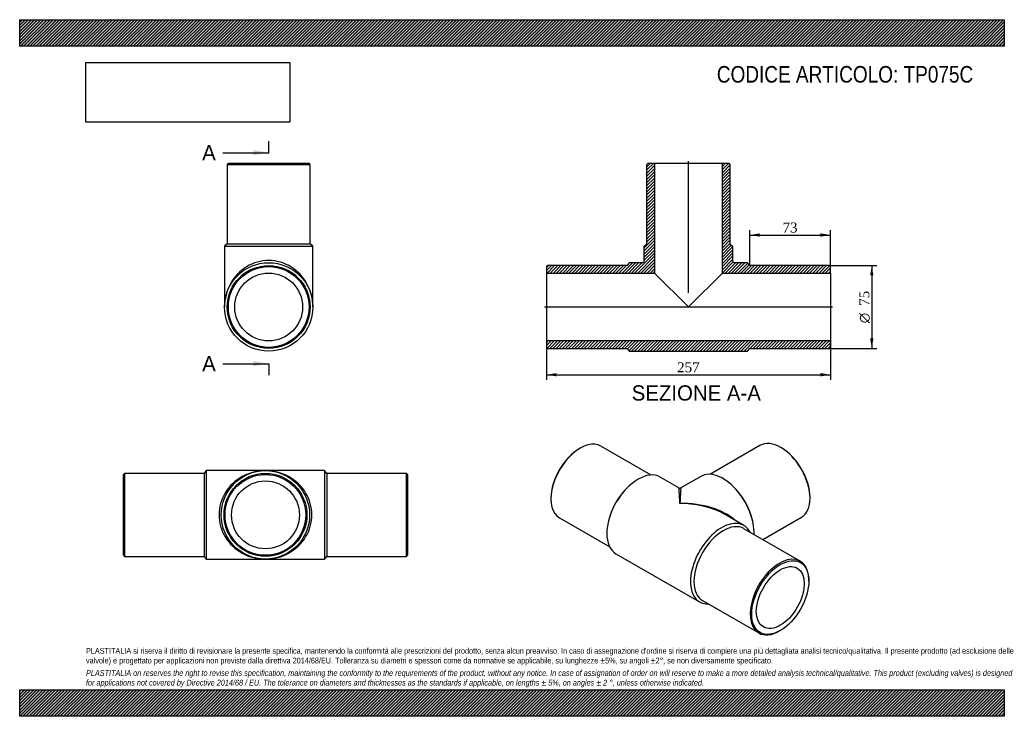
# Model space of a CAD drawing. Header units: millimetres. Extents: x 0 to 891, y 0 to 630.
import ezdxf
from ezdxf.enums import TextEntityAlignment as Align
from ezdxf.lldxf.tags import DXFTag

# ---------------------------------------------------------------- set-up
doc = ezdxf.new("R2010")
doc.units = ezdxf.units.MM
doc.header["$LTSCALE"] = 3
for name, color, linetype in [('Default', 7, 'Continuous'), ('DV4_Default', 7, 'Continuous'), ('TP075C', 7, 'Continuous')]:
    doc.layers.add(name, color=color, linetype=linetype)
doc.styles.add('SEACAD_Solid_Edge_ANSI', font='seans.ttf')
doc.styles.add('SEACAD_Solid_Edge_ANSI1_Symbols', font='semeca1.ttf')
doc.styles.add('SEACAD_Times_New_Roman', font='times.ttf')
tags = doc.linetypes.add('CENTER2', pattern=[28.575, 19.05, -3.175, 3.175, -3.175]).pattern_tags.tags
tags[10:11] = [DXFTag(74, 4), DXFTag(75, 0), DXFTag(340, '0'), DXFTag(46, 0.0), DXFTag(50, 0.0), DXFTag(44, 0.0), DXFTag(45, 0.0)]
tags[8:9] = [DXFTag(74, 4), DXFTag(75, 0), DXFTag(340, '0'), DXFTag(46, 0.0), DXFTag(50, 0.0), DXFTag(44, 0.0), DXFTag(45, 0.0)]
tags[6:7] = [DXFTag(74, 4), DXFTag(75, 0), DXFTag(340, '0'), DXFTag(46, 0.0), DXFTag(50, 0.0), DXFTag(44, 0.0), DXFTag(45, 0.0)]
tags[4:5] = [DXFTag(74, 4), DXFTag(75, 0), DXFTag(340, '0'), DXFTag(46, 0.0), DXFTag(50, 0.0), DXFTag(44, 0.0), DXFTag(45, 0.0)]
doc.dimstyles.new('ANSImm', dxfattribs={"dimtxt": 9, "dimasz": 9, "dimexe": 4.5, "dimexo": 0, "dimgap": 2.25, "dimtad": 1, "dimlfac": 1, "dimdsep": 46, "dimtxsty": 'SEACAD_Times_New_Roman', "dimblk1": '_SE_FILLED', "dimblk2": '_SE_FILLED', "dimsah": 1, "dimcen": 4.5, "dimazin": 0, "dimtfac": 0.85, "dimtdec": 3, "dimtofl": 0, "dimtmove": 0, "dimatfit": 3, "dimfxl": 1, "dimarcsym": 0})
picture_1 = doc.add_image_def('image1.jpg', size_in_pixel=(4302, 1260))

# ---------------------------------------------------------------- blocks, each defined once
blk = doc.blocks.new('SE')
at = {"layer": 'TP075C', "color": 7, "linetype": 'Continuous'}
for p, q in [((94.89, 219.67), (93.89, 218.67)), ((93.89, 145.67), (93.89, 218.67)), ((94.89, 219.67), (94.89, 144.67)), ((166.89, 219.67), (94.89, 219.67)), ((168.89, 222.17), (166.89, 219.67)), ((166.89, 219.67), (166.89, 144.67)), ((168.89, 222.17), (168.89, 142.17)), ((222.39, 222.17), (168.89, 222.17)), ((275.89, 222.17), (222.39, 222.17)), ((275.89, 222.17), (275.89, 142.17)), ((277.89, 219.67), (275.89, 222.17)), ((277.89, 219.67), (277.89, 144.67)), ((349.89, 219.67), (277.89, 219.67)), ((349.89, 144.67), (349.89, 219.67)), ((350.89, 218.67), (349.89, 219.67)), ((350.89, 218.67), (350.89, 145.67)), ((93.89, 145.67), (94.89, 144.67)), ((94.89, 144.67), (166.89, 144.67)), ((166.89, 144.67), (168.89, 142.17)), ((275.89, 142.17), (277.89, 144.67)), ((277.89, 144.67), (349.89, 144.67)), ((349.89, 144.67), (350.89, 145.67)), ((168.89, 142.17), (222.39, 142.17)), ((222.39, 142.17), (275.89, 142.17))]:
    blk.add_line(p, q, dxfattribs=at)
for radius in [40, 37.5, 36.5, 30.7]:
    blk.add_circle((222.39, 182.17), radius, dxfattribs=at)
for major_axis in [(42, 0), (-42, 0)]:
    blk.add_ellipse((222.39, 182.17), major_axis=major_axis, ratio=0.952381, start_param=1.570796, end_param=4.712389, dxfattribs=at)
blk = doc.blocks.new('SE1')
at = {"layer": 'TP075C', "color": 7, "linetype": 'Continuous'}
for p, q in [((507.28, 242.54), (506.57, 242.14)), ((571.39, 218.21), (526.03, 244.4)), ((669.9, 245.01), (624.53, 218.82)), ((689.36, 242.75), (688.65, 243.16)), ((596.43, 206.64), (579.6, 216.36)), ((616.32, 216.97), (598.43, 206.64)), ((551.28, 208.12), (550.39, 207.29)), ((645.54, 207.9), (644.65, 208.74)), ((480.76, 197.43), (480.76, 196.62)), ((715.17, 197.23), (715.17, 198.05)), ((488.53, 179.45), (533.89, 153.26)), ((655.26, 172.67), (638.43, 182.39)), ((672.43, 159.87), (707.4, 180.06)), ((532.85, 176.91), (532.57, 175.72)), ((706.34, 140.3), (655.43, 169.69)), ((663.36, 176.33), (663.08, 177.52)), ((539.6, 147.07), (615.26, 103.39)), ((714.11, 122.32), (714.11, 123.13)), ((617.93, 104.74), (668.84, 75.35)), ((687.59, 77.2), (688.3, 77.61))]:
    blk.add_line(p, q, dxfattribs=at)
blk.add_arc((597.43, 208.37), 2, 240.63009, 298.64859, dxfattribs=at)
for centre, major_axis, ratio, start_param, end_param in [((507.28, 211.93), (18.75, 32.48), 0.57735, 0, 3.141593), ((688.65, 212.54), (-18.75, 32.48), 0.57735, 3.141593, 6.283185), ((506.57, 212.33), (-18.25, -31.61), 0.57735, 3.926991, 5.497787), ((689.36, 212.95), (18.25, -31.61), 0.57735, 0.785398, 2.356194), ((559.6, 181.72), (-20, -34.64), 0.57735, 3.141593, 6.283185), ((636.32, 182.33), (-20, 34.64), 0.57735, 3.877796, 6.283185), ((558.19, 182.53), (-18.75, -32.48), 0.57735, 4.225694, 5.199084), ((597.43, 159.87), (1.01, -46.77), 0.021106, 2.343392, 3.128791), ((597.43, 159.87), (-1.01, -46.77), 0.021106, 3.154395, 3.939793), ((637.74, 183.14), (-18.75, 32.48), 0.57735, 4.225694, 5.199084), ((597.43, 159.87), (-57.98, -1.2), 0.563105, 3.668361, 4.700777), ((597.43, 159.87), (-57.98, 1.2), 0.563105, 4.032963, 4.724001), ((597.43, 159.87), (-57.98, 1.2), 0.563105, 3.938603, 4.032963), ((635.26, 138.03), (-20, -34.64), 0.57735, 2.786171, 6.283185), ((636.68, 137.22), (-18.75, -32.48), 0.57735, 3.141593, 6.283185), ((687.59, 107.82), (-18.75, -32.48), 0.57735, 2.356194, 6.283185), ((635.26, 138.03), (-20, -34.64), 0.57735, 0, 0.355421), ((687.59, 107.82), (-18.75, -32.48), 0.57735, 0, 0.785398)]:
    blk.add_ellipse(centre, major_axis=major_axis, ratio=ratio, start_param=start_param, end_param=end_param, dxfattribs=at)
for major_axis in [(18.25, 31.61), (-15.35, -26.59)]:
    blk.add_ellipse((688.3, 107.41), major_axis=major_axis, ratio=0.57735, dxfattribs=at)
blk = doc.blocks.new('SE2')
at = {"layer": 'TP075C', "color": 7, "linetype": 'Continuous'}
for p, q in [((188.82, 500.18), (187.82, 499.18)), ((187.82, 499.18), (262.82, 499.18)), ((187.82, 499.18), (187.82, 427.18)), ((188.82, 500.18), (261.82, 500.18)), ((262.82, 499.18), (261.82, 500.18)), ((262.82, 427.18), (262.82, 499.18)), ((187.82, 427.18), (185.32, 425.18)), ((185.32, 425.18), (265.32, 425.18)), ((185.32, 425.18), (185.32, 370.18)), ((187.82, 427.18), (262.82, 427.18)), ((265.32, 425.18), (262.82, 427.18)), ((265.32, 370.18), (265.32, 425.18))]:
    blk.add_line(p, q, dxfattribs=at)
for radius in [40, 37.5, 36.5, 30.7]:
    blk.add_circle((225.32, 370.18), radius, dxfattribs=at)
blk.add_ellipse((225.32, 370.18), major_axis=(0, -42), ratio=0.952381, start_param=1.570796, end_param=4.712389, dxfattribs=at)
blk = doc.blocks.new('SE4')
at = {"color": 7, "linetype": 'Continuous', "style": 'SEACAD_Solid_Edge_ANSI'}
blk.add_text('A', height=13.8, dxfattribs=at).set_placement((165.14, 516.63), align=Align.TOP_LEFT)
blk = doc.blocks.new('SE5')
at = {"color": 7, "linetype": 'Continuous', "style": 'SEACAD_Solid_Edge_ANSI'}
blk.add_text('A', height=13.8, dxfattribs=at).set_placement((165.14, 325.81), align=Align.TOP_LEFT)
blk = doc.blocks.new('SEANNOT_GROUP')
at = {"linetype": 'Continuous'}
blk.add_hatch(color=7, dxfattribs=at).paths.add_polyline_path([(211.52, 507.43), (225.32, 509.73), (211.52, 512.03)])
at = {"color": 7, "linetype": 'Continuous'}
blk.add_lwpolyline([(183.92, 509.73), (225.32, 509.73)], dxfattribs=at)
blk = doc.blocks.new('SEANNOT_GROUP1')
at = {"linetype": 'Continuous'}
blk.add_hatch(color=7, dxfattribs=at).paths.add_polyline_path([(211.52, 316.61), (225.32, 318.91), (211.52, 321.21)])
at = {"color": 7, "linetype": 'Continuous'}
blk.add_lwpolyline([(183.92, 318.91), (225.32, 318.91)], dxfattribs=at)
blk = doc.blocks.new('SE3')
at = {"layer": 'Default', "color": 7, "linetype": 'CENTER2'}
for p, q in [((225.32, 509.73), (225.32, 520.08)), ((225.32, 318.91), (225.32, 308.56))]:
    blk.add_line(p, q, dxfattribs=at)
at = {"layer": 'Default', "color": 7, "linetype": 'CENTER2', "const_width": 0.0001}
blk.add_lwpolyline([(225.32, 509.73), (225.32, 318.91)], dxfattribs=at)
at = {"layer": 'Default'}
for name in ['SE4', 'SEANNOT_GROUP', 'SE5', 'SEANNOT_GROUP1']:
    blk.add_blockref(name, (0, 0), dxfattribs=at)
blk = doc.blocks.new('SE6')
at = {"layer": 'TP075C', "linetype": 'Continuous'}
h = blk.add_hatch(dxfattribs=at)
h.set_pattern_fill('LINE', scale=0.62992, angle=45, style=0)
edge = h.paths.add_edge_path()
edge.add_line((567.65, 427.18), (565.15, 425.18))
edge.add_line((565.15, 425.18), (565.15, 412.18))
edge.add_arc((563.15, 412.18), 2, 270, 360, ccw=False)
edge.add_line((563.15, 410.18), (551.65, 410.18))
edge.add_line((551.65, 410.18), (549.65, 407.68))
edge.add_line((549.65, 407.68), (477.65, 407.68))
edge.add_line((477.65, 407.68), (476.65, 406.68))
edge.add_line((476.65, 406.68), (476.65, 400.88))
edge.add_line((476.65, 400.88), (574.45, 400.88))
edge.add_line((574.45, 400.88), (574.45, 500.18))
edge.add_line((574.45, 500.18), (568.65, 500.18))
edge.add_line((568.65, 500.18), (567.65, 499.18))
edge.add_line((567.65, 499.18), (567.65, 427.18))
h = blk.add_hatch(dxfattribs=at)
h.set_pattern_fill('LINE', scale=0.62992, angle=45, style=0)
edge = h.paths.add_edge_path()
edge.add_line((642.65, 427.18), (642.65, 499.18))
edge.add_line((642.65, 499.18), (641.65, 500.18))
edge.add_line((641.65, 500.18), (635.85, 500.18))
edge.add_line((635.85, 500.18), (635.85, 400.88))
edge.add_line((635.85, 400.88), (733.65, 400.88))
edge.add_line((733.65, 400.88), (733.65, 406.68))
edge.add_line((733.65, 406.68), (732.65, 407.68))
edge.add_line((732.65, 407.68), (660.65, 407.68))
edge.add_line((660.65, 407.68), (658.65, 410.18))
edge.add_line((658.65, 410.18), (647.15, 410.18))
edge.add_arc((647.15, 412.18), 2, 180, 270, ccw=False)
edge.add_line((645.15, 412.18), (645.15, 425.18))
edge.add_line((645.15, 425.18), (642.65, 427.18))
h = blk.add_hatch(dxfattribs=at)
h.set_pattern_fill('LINE', scale=0.62992, angle=45, style=0)
h.paths.add_polyline_path([(733.65, 333.68), (733.65, 339.48), (476.65, 339.48), (476.65, 333.68), (477.65, 332.68), (549.65, 332.68), (551.65, 330.18), (658.65, 330.18), (660.65, 332.68), (732.65, 332.68)])
at = {"layer": 'DV4_Default', "color": 7, "linetype": 'CENTER2'}
for p, q in [((605.15, 383.03), (605.15, 501.93)), ((474.9, 370.18), (735.4, 370.18))]:
    blk.add_line(p, q, dxfattribs=at)
at = {"layer": 'TP075C', "color": 7, "linetype": 'Continuous'}
for p, q in [((567.65, 499.18), (568.65, 500.18)), ((567.65, 427.18), (567.65, 499.18)), ((568.65, 500.18), (574.45, 500.18)), ((574.45, 500.18), (635.85, 500.18)), ((574.45, 500.18), (574.45, 400.88)), ((635.85, 500.18), (641.65, 500.18)), ((635.85, 400.88), (635.85, 500.18)), ((641.65, 500.18), (642.65, 499.18)), ((642.65, 499.18), (642.65, 427.18)), ((565.15, 425.18), (567.65, 427.18)), ((565.15, 412.18), (565.15, 425.18)), ((642.65, 427.18), (645.15, 425.18)), ((645.15, 425.18), (645.15, 412.18)), ((551.65, 410.18), (549.65, 407.68)), ((563.15, 410.18), (551.65, 410.18)), ((658.65, 410.18), (647.15, 410.18)), ((660.65, 407.68), (658.65, 410.18)), ((476.65, 406.68), (477.65, 407.68)), ((476.65, 406.68), (476.65, 400.88)), ((549.65, 407.68), (477.65, 407.68)), ((732.65, 407.68), (660.65, 407.68)), ((732.65, 407.68), (733.65, 406.68)), ((733.65, 400.88), (733.65, 406.68)), ((476.65, 400.88), (476.65, 339.48)), ((476.65, 400.88), (574.45, 400.88)), ((574.45, 400.88), (605.15, 370.18)), ((605.15, 370.18), (635.85, 400.88)), ((635.85, 400.88), (733.65, 400.88)), ((733.65, 400.88), (733.65, 339.48)), ((733.65, 339.48), (476.65, 339.48)), ((476.65, 339.48), (476.65, 333.68)), ((733.65, 333.68), (733.65, 339.48)), ((477.65, 332.68), (476.65, 333.68)), ((477.65, 332.68), (549.65, 332.68)), ((549.65, 332.68), (551.65, 330.18)), ((551.65, 330.18), (658.65, 330.18)), ((658.65, 330.18), (660.65, 332.68)), ((660.65, 332.68), (732.65, 332.68)), ((733.65, 333.68), (732.65, 332.68))]:
    blk.add_line(p, q, dxfattribs=at)
for centre, start, end in [((563.15, 412.18), 270, 0), ((647.15, 412.18), 180, 270)]:
    blk.add_arc(centre, 2, start, end, dxfattribs=at)
blk = doc.blocks.new('DMBLK350')
at = {"layer": 'Default', "linetype": 'Continuous'}
for points in [[(485.65, 307.39), (485.65, 310.39), (476.65, 308.89)], [(724.65, 307.39), (733.65, 308.89), (724.65, 310.39)]]:
    blk.add_hatch(color=7, dxfattribs=at).paths.add_polyline_path(points)
at = {"layer": 'Default', "color": 7, "linetype": 'Continuous'}
for p, q in [((476.65, 339.48), (476.65, 304.39)), ((733.65, 339.48), (733.65, 304.39)), ((476.65, 308.89), (733.65, 308.89))]:
    blk.add_line(p, q, dxfattribs=at)
at = {"layer": 'Default', "color": 7, "linetype": 'Continuous', "style": 'SEACAD_Times_New_Roman'}
blk.add_text('257', height=9, dxfattribs=at).set_placement((594.91, 320.14), align=Align.TOP_LEFT)
blk = doc.blocks.new('_SE_FILLED')
at = {"color": 0}
blk.add_line((0, 0), (-1, 0), dxfattribs=at)
blk.add_solid([(0, 0), (-1, -0.1665), (-1, 0.1665), (0, 0)], dxfattribs=at)
blk = doc.blocks.new('DMBLK351')
at = {"layer": 'Default', "linetype": 'Continuous'}
for points in [[(669.65, 436.77), (660.65, 435.27), (669.65, 433.77)], [(724.65, 436.77), (724.65, 433.77), (733.65, 435.27)]]:
    blk.add_hatch(color=7, dxfattribs=at).paths.add_polyline_path(points)
at = {"layer": 'Default', "color": 7, "linetype": 'Continuous'}
for p, q in [((660.65, 407.68), (660.65, 439.77)), ((733.65, 403.78), (733.65, 439.77)), ((660.65, 435.27), (733.65, 435.27))]:
    blk.add_line(p, q, dxfattribs=at)
at = {"layer": 'Default', "color": 7, "linetype": 'Continuous', "style": 'SEACAD_Times_New_Roman'}
blk.add_text('73', height=9, dxfattribs=at).set_placement((690.32, 446.52), align=Align.TOP_LEFT)
blk = doc.blocks.new('GDimGGroup')
at = {"layer": 'Default', "linetype": 'Continuous'}
for points in [[(772.57, 398.68), (771.07, 407.68), (769.57, 398.68)], [(772.57, 341.68), (769.57, 341.68), (771.07, 332.68)]]:
    blk.add_hatch(color=7, dxfattribs=at).paths.add_polyline_path(points)
at = {"layer": 'Default', "color": 7, "linetype": 'Continuous'}
for p, q in [((732.65, 407.68), (775.57, 407.68)), ((771.07, 407.68), (771.07, 332.68)), ((732.65, 332.68), (775.57, 332.68))]:
    blk.add_line(p, q, dxfattribs=at)
for s, style, p in [('75', 'SEACAD_Times_New_Roman', (759.82, 371.18)), ('O', 'SEACAD_Solid_Edge_ANSI1_Symbols', (759.82, 355.52))]:
    blk.add_text(s, height=9, rotation=90, dxfattribs=dict(at, style=style)).set_placement(p, align=Align.TOP_LEFT)

msp = doc.modelspace()

# ---------------------------------------------------------------- hatches: boundary and pattern name
at = {"layer": 'Default', "linetype": 'Continuous'}
h = msp.add_hatch(dxfattribs=at)
h.set_pattern_fill('LINE', scale=0.629921, angle=45, style=0)
h.paths.add_polyline_path([(891, 606), (891, 630), (0, 630), (0, 606)])
for points in [[(891, 606), (891, 630), (0, 630), (0, 606)], [(891, 0), (891, 24), (0, 24), (0, 0)]]:
    msp.add_hatch(color=7, dxfattribs=at).paths.add_polyline_path(points)
h = msp.add_hatch(dxfattribs=at)
h.set_pattern_fill('LINE', scale=0.62992, angle=45, style=0)
h.paths.add_polyline_path([(891, 0), (891, 24), (0, 24), (0, 0)])

# ---------------------------------------------------------------- linework, layer by layer
at = {"layer": 'Default', "color": 7, "linetype": 'Continuous'}
for p, q in [((0, 630), (891, 630)), ((0, 606), (0, 630)), ((891, 630), (891, 606)), ((891, 606), (0, 606)), ((0, 24), (891, 24)), ((0, 0), (0, 24)), ((891, 24), (891, 0)), ((891, 0), (0, 0))]:
    msp.add_line(p, q, dxfattribs=at)

# ---------------------------------------------------------------- block references
at = {"layer": 'Default'}
for name in ['SE3', 'SE2', 'SE6', 'GDimGGroup', 'SE1', 'SE']:
    msp.add_blockref(name, (0, 0), dxfattribs=at)

# ---------------------------------------------------------------- texts
at = {"layer": 'Default', "color": 7, "linetype": 'Continuous', "style": 'SEACAD_Solid_Edge_ANSI'}
msp.add_text('SEZIONE A-A', height=13.8, dxfattribs=at).set_placement((553.835, 299.329), align=Align.TOP_LEFT)
at = {"layer": 'Default', "attachment_point": 1}
for s, insert, char_height, width in [('{\\fArial Narrow|b0||i0||c0|p34;\\C7;\\H15.00000001;\\W1.;CODICE ARTICOLO: TP075C}', (630.859, 588.101), 15, 249.20936), ("{\\fArial Narrow|b0||i0||c0|p34;\\C7;\\H5.250000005;\\W1.;PLASTITALIA si riserva il diritto di revisionare la presente specifica, mantenendo la conformità alle prescrizioni del prodotto, senza alcun preavviso. In caso di assegnazione d'ordine si riserva di compiere una più dettagliata analisi tecnico/qualitativa. Il presente prodotto (ad esclusione delle \\P}{\\fArial Narrow|b0||i0||c0|p34;\\C7;\\H5.250000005;\\W1.;valvole) è progettato per applicazioni non previste dalla direttiva 2014/68/EU. Tolleranza su diametri e spessori come da normative se applicabile, su lunghezze ±5%, su angoli ±2°, se non diversamente specificato.\\P}{\\fArial Narrow|b0||i0||c0|p34;\\C7;\\H1.500000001;\\W1.;   \\P}{\\fArial Narrow|b0||i1||c0|p34;\\C7;\\H5.250000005;\\W1.;PLASTITALIA on reserves the right to revise this specification, maintaining the conformity to the requirements of the product, without any notice. In case of assignation of order on will reserve to make a more detailed analysis technical/qualitative. This product (excluding valves) is designed \\P}{\\fArial Narrow|b0||i1||c0|p34;\\C7;\\H5.250000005;\\W1.;for applications not covered by Directive 2014/68 / EU. The tolerance on diameters and thicknesses as the standards if applicable, on lengths ± 5%, on angles ± 2 °, unless otherwise indicated.\\P}", (60, 61.807), 5.25, 771)]:
    msp.add_mtext(s, dxfattribs=dict(at, insert=insert, char_height=char_height, width=width))

# ---------------------------------------------------------------- dimensions: what is measured, and where the dimension line sits
at = {"layer": 'Default', "color": 7, "linetype": 'Continuous'}
dim = msp.add_linear_dim(base=(733.649, 435.265), p1=(660.649, 407.676), p2=(733.649, 403.776), text='\\A1;<>', dimstyle='ANSImm', dxfattribs=at)
dim.commit()
dim.dimension.update_dxf_attribs({"geometry": 'DMBLK351', "text_midpoint": (697.149, 435.265), "dimtype": 160})
dim = msp.add_linear_dim(base=(476.649, 308.892), p1=(476.649, 339.476), p2=(733.649, 339.476), angle=0, text='\\A1;<>', dimstyle='ANSImm', dxfattribs=at)
dim.commit()
dim.dimension.update_dxf_attribs({"geometry": 'DMBLK350', "text_midpoint": (605.149, 308.892), "dimtype": 161})

# ---------------------------------------------------------------- pictures from other files: only their frames are drawn
image = msp.add_image(picture_1, insert=(60, 537.31), size_in_units=(184.371, 54))
image.dxf.flags = 7

doc.saveas('drawing.dxf')
